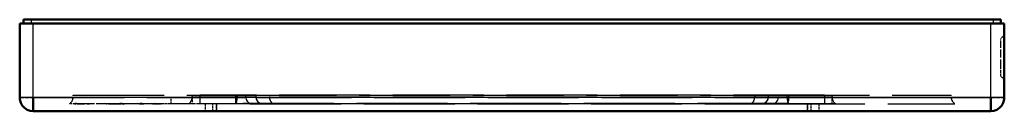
# Model space of a CAD drawing. Extents: x -65 to 65, y -6 to 6.
import ezdxf

# ---------------------------------------------------------------- set-up
doc = ezdxf.new("R2010")
doc.units = 0
doc.linetypes.add('DASHED', pattern=[15, 12, -3])

msp = doc.modelspace()

# ---------------------------------------------------------------- linework, layer by layer
at = {"color": 7, "lineweight": 50}
for p, q in [((-65, -4.21), (-65, 5.59)), ((-63.2, 5.59), (-65, 5.59)), ((-63.48, 6.09), (-64.48, 6.09)), ((-64.48, 6.09), (-64.48, 5.59)), ((-63.48, 6.09), (63.52, 6.09)), ((63.2, 5.59), (-63.2, 5.59)), ((63.2, 5.59), (65, 5.59)), ((64.52, 6.09), (63.52, 6.09)), ((64.52, 6.09), (64.52, 5.59)), ((65, -4.21), (65, 5.59)), ((-63.2, -6.02), (-63.2, -4.21)), ((63.2, -6.02), (63.2, -4.21)), ((63.2, -6.02), (-63.2, -6.02))]:
    msp.add_line(p, q, dxfattribs=at)
at = {"color": 7, "lineweight": 25}
for p, q in [((-63.48, 6.09), (-63.48, 5.59)), ((-63.2, -4.21), (-63.2, 5.59)), ((63.2, -4.21), (63.2, 5.59)), ((63.52, 6.09), (63.52, 5.59)), ((-63.2, -4.21), (-65, -4.21)), ((63.2, -4.21), (-63.2, -4.21)), ((65, -4.21), (63.2, -4.21))]:
    msp.add_line(p, q, dxfattribs=at)
at = {"color": 7, "linetype": 'DASHED', "lineweight": 25, "ltscale": 0.0125}
for p, q in [((-63.48, 6.09), (-63.48, 5.59)), ((63.52, 6.09), (63.52, 5.59))]:
    msp.add_line(p, q, dxfattribs=at)
at = {"color": 7, "linetype": 'DASHED', "lineweight": 25, "ltscale": 0.245}
for p, q in [((-63.2, -4.21), (-63.2, 5.59)), ((63.2, -4.21), (63.2, 5.59))]:
    msp.add_line(p, q, dxfattribs=at)
at = {"color": 7, "linetype": 'DASHED', "lineweight": 25, "ltscale": 0.017013}
for p, q in [((65, 4.04), (64.52, 3.55)), ((65, 4.04), (64.52, 3.55)), ((65, -1.86), (64.52, -1.38)), ((65, -1.86), (64.52, -1.38))]:
    msp.add_line(p, q, dxfattribs=at)
at = {"color": 7, "linetype": 'DASHED', "lineweight": 25, "ltscale": 0.007556}
msp.add_line((64.52, 3.25), (64.52, 3.55), dxfattribs=at)
msp.add_line((64.52, 3.25), (64.52, 3.55), dxfattribs=at)
at = {"color": 7, "linetype": 'DASHED', "lineweight": 25, "ltscale": 0.086525}
msp.add_line((64.52, -0.21), (64.52, 3.25), dxfattribs=at)
msp.add_line((64.52, -0.21), (64.52, 3.25), dxfattribs=at)
at = {"color": 7, "linetype": 'DASHED', "lineweight": 25, "ltscale": 0.029359}
msp.add_line((64.52, -1.38), (64.52, -0.21), dxfattribs=at)
msp.add_line((64.52, -1.38), (64.52, -0.21), dxfattribs=at)
at = {"color": 7, "linetype": 'DASHED', "lineweight": 25, "ltscale": 0.044995}
for p, q in [((-65, -4.21), (-63.2, -4.21)), ((63.2, -4.21), (65, -4.21))]:
    msp.add_line(p, q, dxfattribs=at)
at = {"color": 7, "linetype": 'DASHED', "lineweight": 25, "ltscale": 0.045242}
for p, q in [((-63.2, -6.02), (-63.2, -4.21)), ((63.2, -6.02), (63.2, -4.21))]:
    msp.add_line(p, q, dxfattribs=at)
at = {"color": 7, "linetype": 'DASHED', "lineweight": 25}
for p, q in [((-63.2, -4.21), (63.2, -4.21)), ((-57.94, -3.91), (-35.17, -3.91)), ((41.26, -3.91), (-41.23, -3.91)), ((-41.23, -4.16), (41.26, -4.16)), ((41.26, -4.16), (-41.23, -4.16)), ((41.26, -5.02), (-41.23, -5.02)), ((39, -5.02), (-39, -5.02)), ((39, -5.02), (-39, -5.02)), ((36.48, -5), (-36.45, -5)), ((-35.17, -3.91), (35.21, -3.91)), ((-34.56, -5.02), (34.6, -5.02)), ((34.6, -5.02), (58.46, -5.02)), ((35.2, -4.2), (57.98, -4.2)), ((35.21, -3.91), (57.98, -3.91)), ((39, -6.01), (-39, -6.01)), ((39, -6.01), (-39, -6.01))]:
    msp.add_line(p, q, dxfattribs=at)
at = {"color": 7, "linetype": 'DASHED', "lineweight": 25, "ltscale": 0.016847}
msp.add_line((-57.75, -5.02), (-58.42, -5.02), dxfattribs=at)
at = {"color": 7, "linetype": 'DASHED', "lineweight": 25, "ltscale": 0.007127}
for p, q in [((-57.95, -4.2), (-57.94, -3.91)), ((-32.02, -3.91), (-32.01, -4.2)), ((32.06, -3.91), (32.05, -4.2)), ((57.98, -4.2), (57.98, -3.91))]:
    msp.add_line(p, q, dxfattribs=at)
at = {"color": 7, "linetype": 'DASHED', "lineweight": 25, "ltscale": 0.027365}
for p, q in [((-56.69, -5.02), (-57.78, -5.02)), ((-48.05, -5.02), (-49.14, -5.02))]:
    msp.add_line(p, q, dxfattribs=at)
at = {"color": 7, "linetype": 'DASHED', "lineweight": 25, "ltscale": 0.000246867}
msp.add_line((-57.75, -5.02), (-57.75, -5.02), dxfattribs=at)
at = {"color": 7, "linetype": 'DASHED', "lineweight": 25, "ltscale": 9.35334e-05}
msp.add_line((-57.75, -5.02), (-57.75, -5.01), dxfattribs=at)
at = {"color": 7, "linetype": 'DASHED', "lineweight": 25, "ltscale": 0.017831}
msp.add_line((-57.03, -5.02), (-57.75, -5.02), dxfattribs=at)
at = {"color": 7, "linetype": 'DASHED', "lineweight": 25, "ltscale": 0.002979}
msp.add_line((-57.75, -5.02), (-57.63, -5.02), dxfattribs=at)
at = {"color": 7, "linetype": 'DASHED', "lineweight": 25, "ltscale": 0.000255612}
msp.add_line((-57.74, -5.03), (-57.74, -5.02), dxfattribs=at)
at = {"color": 7, "linetype": 'DASHED', "lineweight": 25, "ltscale": 0.001269}
msp.add_line((-57.69, -5.03), (-57.74, -5.03), dxfattribs=at)
at = {"color": 7, "linetype": 'DASHED', "lineweight": 25, "ltscale": 0.000509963}
msp.add_line((-57.68, -5.02), (-57.69, -5.03), dxfattribs=at)
at = {"color": 7, "linetype": 'DASHED', "lineweight": 25, "ltscale": 0.00065279}
msp.add_line((-57.63, -5.02), (-57.6, -5.02), dxfattribs=at)
at = {"color": 7, "linetype": 'DASHED', "lineweight": 25, "ltscale": 0.000745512}
msp.add_line((-57.6, -5.02), (-57.57, -5.02), dxfattribs=at)
at = {"color": 7, "linetype": 'DASHED', "lineweight": 25, "ltscale": 0.001045}
msp.add_line((-57.53, -5.02), (-57.57, -5.02), dxfattribs=at)
at = {"color": 7, "linetype": 'DASHED', "lineweight": 25, "ltscale": 0.006068}
msp.add_line((-57.29, -5.02), (-57.53, -5.02), dxfattribs=at)
at = {"color": 7, "linetype": 'DASHED', "lineweight": 25, "ltscale": 0.000453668}
msp.add_line((-57.4, -5.03), (-57.38, -5.02), dxfattribs=at)
at = {"color": 7, "linetype": 'DASHED', "lineweight": 25, "ltscale": 0.002851}
msp.add_line((-57.28, -5.03), (-57.4, -5.03), dxfattribs=at)
at = {"color": 7, "linetype": 'DASHED', "lineweight": 25, "ltscale": 0.003488}
msp.add_line((-57.18, -5.02), (-57.32, -5.02), dxfattribs=at)
at = {"color": 7, "linetype": 'DASHED', "lineweight": 25, "ltscale": 0.015395}
msp.add_line((-57.32, -5.02), (-56.7, -5.02), dxfattribs=at)
at = {"color": 7, "linetype": 'DASHED', "lineweight": 25, "ltscale": 0.000517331}
msp.add_line((-57.29, -5.02), (-57.31, -5.02), dxfattribs=at)
at = {"color": 7, "linetype": 'DASHED', "lineweight": 25, "ltscale": 0.003077}
msp.add_line((-57.31, -5.02), (-57.18, -5.03), dxfattribs=at)
at = {"color": 7, "linetype": 'DASHED', "lineweight": 25, "ltscale": 0.000327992}
msp.add_line((-57.28, -5.03), (-57.27, -5.02), dxfattribs=at)
at = {"color": 7, "linetype": 'DASHED', "lineweight": 25, "ltscale": 0.029618}
msp.add_line((-56, -5.02), (-57.18, -5.03), dxfattribs=at)
at = {"color": 7, "linetype": 'DASHED', "lineweight": 25, "ltscale": 0.000523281}
msp.add_line((-57.18, -5.03), (-57.16, -5.03), dxfattribs=at)
at = {"color": 7, "linetype": 'DASHED', "lineweight": 25, "ltscale": 0.000520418}
msp.add_line((-57.16, -5.03), (-57.14, -5.02), dxfattribs=at)
at = {"color": 7, "linetype": 'DASHED', "lineweight": 25, "ltscale": 0.009005}
msp.add_line((-56.78, -5.02), (-57.14, -5.02), dxfattribs=at)
at = {"color": 7, "linetype": 'DASHED', "lineweight": 25, "ltscale": 0.030529}
msp.add_line((-55.81, -5.02), (-57.03, -5.02), dxfattribs=at)
at = {"color": 7, "linetype": 'DASHED', "lineweight": 25, "ltscale": 0.000212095}
msp.add_line((-56.95, -5.02), (-56.95, -5.03), dxfattribs=at)
at = {"color": 7, "linetype": 'DASHED', "lineweight": 25, "ltscale": 0.006642}
msp.add_line((-56.69, -5.03), (-56.95, -5.03), dxfattribs=at)
at = {"color": 7, "linetype": 'DASHED', "lineweight": 25, "ltscale": 0.004225}
msp.add_line((-56.71, -5.02), (-56.88, -5.02), dxfattribs=at)
at = {"color": 7, "linetype": 'DASHED', "lineweight": 25, "ltscale": 0.008015}
msp.add_line((-56.49, -5.02), (-56.81, -5.02), dxfattribs=at)
at = {"color": 7, "linetype": 'DASHED', "lineweight": 25, "ltscale": 0.021629}
msp.add_line((-55.95, -5.02), (-56.81, -5.02), dxfattribs=at)
at = {"color": 7, "linetype": 'DASHED', "lineweight": 25, "ltscale": 0.003132}
msp.add_line((-56.69, -5.02), (-56.81, -5.02), dxfattribs=at)
at = {"color": 7, "linetype": 'DASHED', "lineweight": 25, "ltscale": 0.000518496}
msp.add_line((-56.78, -5.02), (-56.8, -5.02), dxfattribs=at)
at = {"color": 7, "linetype": 'DASHED', "lineweight": 25, "ltscale": 0.022417}
msp.add_line((-55.81, -5.02), (-56.71, -5.02), dxfattribs=at)
at = {"color": 7, "linetype": 'DASHED', "lineweight": 25, "ltscale": 0.012801}
msp.add_line((-56.2, -5.02), (-56.71, -5.02), dxfattribs=at)
at = {"color": 7, "linetype": 'DASHED', "lineweight": 25, "ltscale": 0.007205}
msp.add_line((-56.69, -5.02), (-56.4, -5.01), dxfattribs=at)
at = {"color": 7, "linetype": 'DASHED', "lineweight": 25, "ltscale": 0.000102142}
msp.add_line((-56.69, -5.01), (-56.69, -5.02), dxfattribs=at)
at = {"color": 7, "linetype": 'DASHED', "lineweight": 25, "ltscale": 0.000217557}
msp.add_line((-56.68, -5.02), (-56.69, -5.03), dxfattribs=at)
at = {"color": 7, "linetype": 'DASHED', "lineweight": 25, "ltscale": 0.000523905}
msp.add_line((-56.63, -5.02), (-56.61, -5.02), dxfattribs=at)
at = {"color": 7, "linetype": 'DASHED', "lineweight": 25, "ltscale": 0.013736}
msp.add_line((-56.06, -5.02), (-56.61, -5.02), dxfattribs=at)
at = {"color": 7, "linetype": 'DASHED', "lineweight": 25, "ltscale": 0.017021}
msp.add_line((-55.81, -5.02), (-56.49, -5.02), dxfattribs=at)
at = {"color": 7, "linetype": 'DASHED', "lineweight": 25, "ltscale": 0.005133}
msp.add_line((-56.19, -5.02), (-56.4, -5.01), dxfattribs=at)
at = {"color": 7, "linetype": 'DASHED', "lineweight": 25, "ltscale": 0.006484}
msp.add_line((-56.11, -5.02), (-56.37, -5.02), dxfattribs=at)
at = {"color": 7, "linetype": 'DASHED', "lineweight": 25, "ltscale": 0.012972}
msp.add_line((-55.8, -5.02), (-56.32, -5.02), dxfattribs=at)
at = {"color": 7, "linetype": 'DASHED', "lineweight": 25, "ltscale": 0.011327}
msp.add_line((-55.81, -5.02), (-56.26, -5.02), dxfattribs=at)
at = {"color": 7, "linetype": 'DASHED', "lineweight": 25, "ltscale": 0.003152}
msp.add_line((-56.07, -5.02), (-56.19, -5.02), dxfattribs=at)
at = {"color": 7, "linetype": 'DASHED', "lineweight": 25, "ltscale": 0.00917}
msp.add_line((-55.81, -5.02), (-56.18, -5.02), dxfattribs=at)
at = {"color": 7, "linetype": 'DASHED', "lineweight": 25, "ltscale": 0.004863}
msp.add_line((-55.91, -5.02), (-56.11, -5.02), dxfattribs=at)
at = {"color": 7, "linetype": 'DASHED', "lineweight": 25, "ltscale": 0.000988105}
msp.add_line((-56.09, -5.02), (-56.05, -5.02), dxfattribs=at)
at = {"color": 7, "linetype": 'DASHED', "lineweight": 25, "ltscale": 0.006664}
msp.add_line((-55.81, -5.02), (-56.08, -5.02), dxfattribs=at)
msp.add_line((-55.81, -5.02), (-56.08, -5.02), dxfattribs=at)
at = {"color": 7, "linetype": 'DASHED', "lineweight": 25, "ltscale": 0.00056396}
msp.add_line((-56.06, -5.02), (-56.08, -5.03), dxfattribs=at)
at = {"color": 7, "linetype": 'DASHED', "lineweight": 25, "ltscale": 0.000393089}
msp.add_line((-56.06, -5.02), (-56.08, -5.02), dxfattribs=at)
at = {"color": 7, "linetype": 'DASHED', "lineweight": 25, "ltscale": 1.6928e-05}
msp.add_line((-56.08, -5.02), (-56.08, -5.02), dxfattribs=at)
at = {"color": 7, "linetype": 'DASHED', "lineweight": 25, "ltscale": 0.003674}
msp.add_line((-56.08, -5.03), (-55.93, -5.03), dxfattribs=at)
at = {"color": 7, "linetype": 'DASHED', "lineweight": 25, "ltscale": 0.00099068}
msp.add_line((-56.03, -5.02), (-56.07, -5.02), dxfattribs=at)
at = {"color": 7, "linetype": 'DASHED', "lineweight": 25, "ltscale": 0.006714}
msp.add_line((-55.78, -5.02), (-56.05, -5.02), dxfattribs=at)
at = {"color": 7, "linetype": 'DASHED', "lineweight": 25, "ltscale": 0.00209}
msp.add_line((-55.93, -5.03), (-55.85, -5.02), dxfattribs=at)
at = {"color": 7, "linetype": 'DASHED', "lineweight": 25, "ltscale": 0.002978}
msp.add_line((-55.81, -5.02), (-55.93, -5.02), dxfattribs=at)
at = {"color": 7, "linetype": 'DASHED', "lineweight": 25, "ltscale": 0.003062}
msp.add_line((-55.79, -5.02), (-55.91, -5.02), dxfattribs=at)
at = {"color": 7, "linetype": 'DASHED', "lineweight": 25, "ltscale": 0.000387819}
msp.add_line((-55.85, -5.02), (-55.83, -5.02), dxfattribs=at)
at = {"color": 7, "linetype": 'DASHED', "lineweight": 25, "ltscale": 0.071007}
msp.add_line((-52.99, -5.02), (-55.83, -5.02), dxfattribs=at)
at = {"color": 7, "linetype": 'DASHED', "lineweight": 25, "ltscale": 6.50172e-05}
msp.add_line((-55.81, -5.02), (-55.81, -5.02), dxfattribs=at)
at = {"color": 7, "linetype": 'DASHED', "lineweight": 25, "ltscale": 9.32932e-05}
msp.add_line((-55.81, -5.02), (-55.81, -5.02), dxfattribs=at)
at = {"color": 7, "linetype": 'DASHED', "lineweight": 25, "ltscale": 0.001171}
msp.add_line((-55.74, -5.02), (-55.79, -5.02), dxfattribs=at)
at = {"color": 7, "linetype": 'DASHED', "lineweight": 25, "ltscale": 0.006947}
for p, q in [((-53.8, -5.01), (-54.08, -5.02)), ((-49.48, -5.01), (-49.76, -5.02))]:
    msp.add_line(p, q, dxfattribs=at)
at = {"color": 7, "linetype": 'DASHED', "lineweight": 25, "ltscale": 0.053224}
msp.add_line((-51.86, -5.02), (-53.99, -5.02), dxfattribs=at)
at = {"color": 7, "linetype": 'DASHED', "lineweight": 25, "ltscale": 0.000585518}
msp.add_line((-53.82, -5.03), (-53.8, -5.02), dxfattribs=at)
at = {"color": 7, "linetype": 'DASHED', "lineweight": 25, "ltscale": 0.004577}
msp.add_line((-53.64, -5.03), (-53.82, -5.03), dxfattribs=at)
at = {"color": 7, "linetype": 'DASHED', "lineweight": 25, "ltscale": 0.000575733}
msp.add_line((-53.61, -5.03), (-53.64, -5.03), dxfattribs=at)
at = {"color": 7, "linetype": 'DASHED', "lineweight": 25, "ltscale": 0.000592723}
msp.add_line((-53.59, -5.02), (-53.61, -5.03), dxfattribs=at)
at = {"color": 7, "linetype": 'DASHED', "lineweight": 25, "ltscale": 0.000850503}
msp.add_line((-53.59, -5.03), (-53.56, -5.02), dxfattribs=at)
at = {"color": 7, "linetype": 'DASHED', "lineweight": 25, "ltscale": 0.007858}
msp.add_line((-53.28, -5.03), (-53.59, -5.03), dxfattribs=at)
at = {"color": 7, "linetype": 'DASHED', "lineweight": 25, "ltscale": 0.051238}
msp.add_line((-51.43, -5.02), (-53.48, -5.02), dxfattribs=at)
at = {"color": 7, "linetype": 'DASHED', "lineweight": 25, "ltscale": 0.004908}
msp.add_line((-53.2, -5.02), (-53.39, -5.02), dxfattribs=at)
at = {"color": 7, "linetype": 'DASHED', "lineweight": 25, "ltscale": 0.000534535}
msp.add_line((-53.26, -5.03), (-53.28, -5.03), dxfattribs=at)
at = {"color": 7, "linetype": 'DASHED', "lineweight": 25, "ltscale": 0.000892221}
msp.add_line((-53.22, -5.02), (-53.26, -5.03), dxfattribs=at)
at = {"color": 7, "linetype": 'DASHED', "lineweight": 25, "ltscale": 0.001256}
msp.add_line((-53.22, -5.02), (-53.17, -5.02), dxfattribs=at)
at = {"color": 7, "linetype": 'DASHED', "lineweight": 25, "ltscale": 0.010757}
msp.add_line((-53.17, -5.02), (-52.74, -5.02), dxfattribs=at)
at = {"color": 7, "linetype": 'DASHED', "lineweight": 25, "ltscale": 0.00049212}
msp.add_line((-52.99, -5.02), (-53.01, -5.03), dxfattribs=at)
at = {"color": 7, "linetype": 'DASHED', "lineweight": 25, "ltscale": 0.00803}
msp.add_line((-53.01, -5.03), (-52.69, -5.03), dxfattribs=at)
at = {"color": 7, "linetype": 'DASHED', "lineweight": 25, "ltscale": 0.00064383}
msp.add_line((-52.76, -5.03), (-52.74, -5.02), dxfattribs=at)
at = {"color": 7, "linetype": 'DASHED', "lineweight": 25, "ltscale": 0.006589}
msp.add_line((-52.5, -5.03), (-52.76, -5.03), dxfattribs=at)
at = {"color": 7, "linetype": 'DASHED', "lineweight": 25, "ltscale": 0.00058991}
msp.add_line((-52.66, -5.02), (-52.69, -5.03), dxfattribs=at)
at = {"color": 7, "linetype": 'DASHED', "lineweight": 25, "ltscale": 0.003095}
msp.add_line((-52.54, -5.02), (-52.66, -5.02), dxfattribs=at)
at = {"color": 7, "linetype": 'DASHED', "lineweight": 25, "ltscale": 0.029819}
msp.add_line((-51.45, -5.02), (-52.65, -5.02), dxfattribs=at)
at = {"color": 7, "linetype": 'DASHED', "lineweight": 25, "ltscale": 0.000673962}
msp.add_line((-52.47, -5.03), (-52.5, -5.03), dxfattribs=at)
at = {"color": 7, "linetype": 'DASHED', "lineweight": 25, "ltscale": 0.00063933}
msp.add_line((-52.45, -5.02), (-52.47, -5.03), dxfattribs=at)
at = {"color": 7, "linetype": 'DASHED', "lineweight": 25, "ltscale": 0.011077}
msp.add_line((-52.01, -5.02), (-52.46, -5.02), dxfattribs=at)
at = {"color": 7, "linetype": 'DASHED', "lineweight": 25, "ltscale": 0.024123}
msp.add_line((-51.49, -5.02), (-52.45, -5.02), dxfattribs=at)
at = {"color": 7, "linetype": 'DASHED', "lineweight": 25, "ltscale": 0.008105}
msp.add_line((-51.69, -5.01), (-52.01, -5.02), dxfattribs=at)
at = {"color": 7, "linetype": 'DASHED', "lineweight": 25, "ltscale": 0.001303}
msp.add_line((-51.73, -5.02), (-51.78, -5.02), dxfattribs=at)
at = {"color": 7, "linetype": 'DASHED', "lineweight": 25, "ltscale": 0.006093}
for p, q in [((-51.49, -5.01), (-51.74, -5.02)), ((-47.17, -5.01), (-47.42, -5.02))]:
    msp.add_line(p, q, dxfattribs=at)
at = {"color": 7, "linetype": 'DASHED', "lineweight": 25, "ltscale": 0.000192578}
msp.add_line((-51.73, -5.03), (-51.73, -5.02), dxfattribs=at)
at = {"color": 7, "linetype": 'DASHED', "lineweight": 25, "ltscale": 0.006381}
msp.add_line((-51.73, -5.03), (-51.47, -5.03), dxfattribs=at)
at = {"color": 7, "linetype": 'DASHED', "lineweight": 25, "ltscale": 0.004953}
msp.add_line((-51.49, -5.02), (-51.69, -5.01), dxfattribs=at)
at = {"color": 7, "linetype": 'DASHED', "lineweight": 25, "ltscale": 0.003163}
msp.add_line((-51.49, -5.01), (-51.62, -5.01), dxfattribs=at)
at = {"color": 7, "linetype": 'DASHED', "lineweight": 25, "ltscale": 0.000178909}
msp.add_line((-51.49, -5.02), (-51.49, -5.02), dxfattribs=at)
at = {"color": 7, "linetype": 'DASHED', "lineweight": 25, "ltscale": 0.000272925}
msp.add_line((-51.47, -5.03), (-51.47, -5.02), dxfattribs=at)
at = {"color": 7, "linetype": 'DASHED', "lineweight": 25, "ltscale": 0.0006209}
msp.add_line((-51.38, -5.02), (-51.35, -5.02), dxfattribs=at)
at = {"color": 7, "linetype": 'DASHED', "lineweight": 25, "ltscale": 0.002163}
msp.add_line((-51.15, -5.02), (-51.24, -5.02), dxfattribs=at)
at = {"color": 7, "linetype": 'DASHED', "lineweight": 25, "ltscale": 0.001498}
msp.add_line((-51.18, -5.02), (-51.24, -5.02), dxfattribs=at)
at = {"color": 7, "linetype": 'DASHED', "lineweight": 25, "ltscale": 0.001674}
msp.add_line((-51.22, -5.02), (-51.16, -5.02), dxfattribs=at)
at = {"color": 7, "linetype": 'DASHED', "lineweight": 25, "ltscale": 0.000733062}
msp.add_line((-51.15, -5.02), (-51.18, -5.02), dxfattribs=at)
at = {"color": 7, "linetype": 'DASHED', "lineweight": 25, "ltscale": 0.000722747}
msp.add_line((-51.15, -5.01), (-51.18, -5.02), dxfattribs=at)
at = {"color": 7, "linetype": 'DASHED', "lineweight": 25, "ltscale": 0.001353}
msp.add_line((-49.19, -5.03), (-49.13, -5.02), dxfattribs=at)
at = {"color": 7, "linetype": 'DASHED', "lineweight": 25, "ltscale": 0.020584}
msp.add_line((-48.36, -5.03), (-49.19, -5.03), dxfattribs=at)
at = {"color": 7, "linetype": 'DASHED', "lineweight": 25, "ltscale": 0.000630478}
msp.add_line((-49.15, -5.02), (-49.18, -5.02), dxfattribs=at)
at = {"color": 7, "linetype": 'DASHED', "lineweight": 25, "ltscale": 0.051237}
msp.add_line((-47.12, -5.02), (-49.17, -5.02), dxfattribs=at)
at = {"color": 7, "linetype": 'DASHED', "lineweight": 25, "ltscale": 0.051417}
msp.add_line((-47.1, -5.02), (-49.16, -5.02), dxfattribs=at)
at = {"color": 7, "linetype": 'DASHED', "lineweight": 25, "ltscale": 0.001621}
for p, q in [((-49.09, -5.02), (-49.15, -5.02)), ((-47.13, -5.02), (-47.19, -5.02))]:
    msp.add_line(p, q, dxfattribs=at)
at = {"color": 7, "linetype": 'DASHED', "lineweight": 25, "ltscale": 0.005433}
msp.add_line((-48.89, -5.02), (-49.11, -5.01), dxfattribs=at)
at = {"color": 7, "linetype": 'DASHED', "lineweight": 25, "ltscale": 0.007195}
msp.add_line((-48.08, -5.03), (-48.36, -5.03), dxfattribs=at)
at = {"color": 7, "linetype": 'DASHED', "lineweight": 25, "ltscale": 0.001831}
msp.add_line((-48, -5.02), (-48.08, -5.03), dxfattribs=at)
at = {"color": 7, "linetype": 'DASHED', "lineweight": 25, "ltscale": 0.006934}
msp.add_line((-47.19, -5.02), (-47.47, -5.02), dxfattribs=at)
at = {"color": 7, "linetype": 'DASHED', "lineweight": 25, "ltscale": 0.0009882}
msp.add_line((-47.45, -5.02), (-47.41, -5.02), dxfattribs=at)
at = {"color": 7, "linetype": 'DASHED', "lineweight": 25, "ltscale": 0.021425}
msp.add_line((-47.33, -5.02), (-46.47, -5.02), dxfattribs=at)
at = {"color": 7, "linetype": 'DASHED', "lineweight": 25, "ltscale": 0.002884}
msp.add_line((-47.29, -5.01), (-47.17, -5.02), dxfattribs=at)
at = {"color": 7, "linetype": 'DASHED', "lineweight": 25, "ltscale": 0.000630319}
msp.add_line((-47.1, -5.01), (-47.13, -5.02), dxfattribs=at)
at = {"color": 7, "linetype": 'DASHED', "lineweight": 25, "ltscale": 0.010102}
msp.add_line((-46.83, -5.01), (-46.43, -5.02), dxfattribs=at)
at = {"color": 7, "linetype": 'DASHED', "lineweight": 25, "ltscale": 0.007159}
msp.add_line((-46.43, -5.02), (-46.71, -5.02), dxfattribs=at)
at = {"color": 7, "linetype": 'DASHED', "lineweight": 25, "ltscale": 0.000149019}
msp.add_line((-46.57, -5.01), (-46.57, -5.02), dxfattribs=at)
at = {"color": 7, "linetype": 'DASHED', "lineweight": 25, "ltscale": 0.000251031}
msp.add_line((-46.57, -5.02), (-46.57, -5.03), dxfattribs=at)
at = {"color": 7, "linetype": 'DASHED', "lineweight": 25, "ltscale": 0.006304}
msp.add_line((-46.32, -5.02), (-46.57, -5.02), dxfattribs=at)
at = {"color": 7, "linetype": 'DASHED', "lineweight": 25, "ltscale": 0.006303}
msp.add_line((-46.57, -5.03), (-46.32, -5.03), dxfattribs=at)
at = {"color": 7, "linetype": 'DASHED', "lineweight": 25, "ltscale": 0.033532}
msp.add_line((-44.98, -5.02), (-46.32, -5.02), dxfattribs=at)
at = {"color": 7, "linetype": 'DASHED', "lineweight": 25, "ltscale": 0.000149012}
msp.add_line((-46.32, -5.02), (-46.32, -5.01), dxfattribs=at)
at = {"color": 7, "linetype": 'DASHED', "lineweight": 25, "ltscale": 0.000250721}
msp.add_line((-46.32, -5.03), (-46.32, -5.02), dxfattribs=at)
at = {"color": 7, "linetype": 'DASHED', "lineweight": 25, "ltscale": 0.020379}
msp.add_line((-44.98, -5.02), (-44.98, -4.2), dxfattribs=at)
at = {"color": 7, "linetype": 'DASHED', "lineweight": 25, "ltscale": 0.020374}
msp.add_line((-44.98, -5.02), (-44.98, -4.2), dxfattribs=at)
at = {"color": 7, "linetype": 'DASHED', "lineweight": 25, "ltscale": 0.245424}
msp.add_line((-44.98, -4.2), (-35.16, -4.2), dxfattribs=at)
at = {"color": 7, "linetype": 'DASHED', "lineweight": 25, "ltscale": 0.06748}
msp.add_line((-42.28, -4.2), (-44.98, -4.2), dxfattribs=at)
at = {"color": 7, "linetype": 'DASHED', "lineweight": 25, "ltscale": 0.260541}
msp.add_line((-34.56, -5.02), (-44.98, -5.02), dxfattribs=at)
at = {"color": 7, "linetype": 'DASHED', "lineweight": 25, "ltscale": 0.03683}
for p, q in [((-41.23, -5.02), (-42.7, -5.02)), ((42.74, -5.02), (41.26, -5.02))]:
    msp.add_line(p, q, dxfattribs=at)
at = {"color": 7, "linetype": 'DASHED', "lineweight": 25, "ltscale": 0.007151}
for p, q in [((-42.31, -3.91), (-42.28, -4.2)), ((36.26, -3.91), (36.29, -4.2)), ((42.32, -4.2), (42.34, -3.91))]:
    msp.add_line(p, q, dxfattribs=at)
at = {"color": 7, "linetype": 'DASHED', "lineweight": 25, "ltscale": 0.001332}
msp.add_line((-42.28, -4.2), (-42.23, -4.2), dxfattribs=at)
at = {"color": 7, "linetype": 'DASHED', "lineweight": 25, "ltscale": 0.025}
for p, q in [((-42.23, -3.91), (-41.23, -3.91)), ((-42.23, -4.16), (-41.23, -4.16)), ((-41.23, -4.16), (-42.23, -4.16)), ((-39.5, -6.01), (-39.5, -5.02)), ((-39.5, -6.01), (-39.5, -5.02)), ((-39, -6.01), (-39, -5.02)), ((-39, -6.01), (-39, -5.02)), ((-39, -6.01), (-39, -5.02)), ((-39, -6.01), (-39, -5.02)), ((39, -6.01), (39, -5.02)), ((39, -6.01), (39, -5.02)), ((39, -6.01), (39, -5.02)), ((39, -6.01), (39, -5.02)), ((39.5, -6.01), (39.5, -5.02)), ((39.5, -6.01), (39.5, -5.02)), ((41.26, -3.91), (42.26, -3.91)), ((41.26, -4.16), (42.26, -4.16)), ((42.26, -4.16), (41.26, -4.16))]:
    msp.add_line(p, q, dxfattribs=at)
at = {"color": 7, "linetype": 'DASHED', "lineweight": 25, "ltscale": 0.00625}
for p, q in [((-42.23, -3.91), (-42.23, -4.16)), ((-41.23, -3.91), (-41.23, -4.16)), ((-41.23, -3.91), (-41.23, -4.16)), ((41.26, -3.91), (41.26, -4.16)), ((41.26, -3.91), (41.26, -4.16)), ((42.26, -3.91), (42.26, -4.16))]:
    msp.add_line(p, q, dxfattribs=at)
at = {"color": 7, "linetype": 'DASHED', "lineweight": 25, "ltscale": 0.007011}
for p, q in [((-42.23, -3.91), (-42.23, -4.2)), ((42.26, -4.2), (42.26, -3.91))]:
    msp.add_line(p, q, dxfattribs=at)
at = {"color": 7, "linetype": 'DASHED', "lineweight": 25, "ltscale": 0.020489}
for p, q in [((-42.23, -4.2), (-42.23, -5.02)), ((42.26, -5.02), (42.26, -4.2))]:
    msp.add_line(p, q, dxfattribs=at)
at = {"color": 7, "linetype": 'DASHED', "lineweight": 25, "ltscale": 0.0275}
for p, q in [((-41.23, -3.91), (-41.23, -5.02)), ((41.26, -3.91), (41.26, -5.02))]:
    msp.add_line(p, q, dxfattribs=at)
at = {"color": 7, "linetype": 'DASHED', "lineweight": 25, "ltscale": 0.02125}
for p, q in [((-41.23, -4.16), (-41.23, -5.02)), ((-41.23, -4.16), (-41.23, -5.02)), ((41.26, -4.16), (41.26, -5.02)), ((41.26, -4.16), (41.26, -5.02))]:
    msp.add_line(p, q, dxfattribs=at)
at = {"color": 7, "linetype": 'DASHED', "lineweight": 25, "ltscale": 0.02525}
for p, q in [((-40.5, -5.02), (-40.5, -6.02)), ((-40.5, -5.02), (-40.5, -6.02)), ((-39, -5.02), (-39, -6.02)), ((-39, -5.02), (-39, -6.02)), ((-39, -5.02), (-39, -6.02)), ((-39, -5.02), (-39, -6.02)), ((39, -5.02), (39, -6.02)), ((39, -5.02), (39, -6.02)), ((39, -5.02), (39, -6.02)), ((39, -5.02), (39, -6.02)), ((40.5, -5.02), (40.5, -6.02)), ((40.5, -5.02), (40.5, -6.02))]:
    msp.add_line(p, q, dxfattribs=at)
at = {"color": 7, "linetype": 'DASHED', "lineweight": 25, "ltscale": 0.012494}
for p, q in [((-39, -5.02), (-39.5, -5.02)), ((-39, -5.02), (-39.5, -5.02)), ((39.5, -5.02), (39, -5.02)), ((39.5, -5.02), (39, -5.02))]:
    msp.add_line(p, q, dxfattribs=at)
at = {"color": 7, "linetype": 'DASHED', "lineweight": 25, "ltscale": 0.027016}
for p, q in [((-36.45, -5), (-36.47, -3.91)), ((36.5, -3.91), (36.48, -5))]:
    msp.add_line(p, q, dxfattribs=at)
at = {"color": 7, "linetype": 'DASHED', "lineweight": 25, "ltscale": 0.006552}
for p, q in [((-36.47, -3.91), (-36.46, -4.18)), ((36.5, -4.18), (36.5, -3.91))]:
    msp.add_line(p, q, dxfattribs=at)
at = {"color": 7, "linetype": 'DASHED', "lineweight": 25, "ltscale": 0.020952}
for p, q in [((-36.46, -4.18), (-36.45, -5.02)), ((36.48, -5.02), (36.5, -4.18))]:
    msp.add_line(p, q, dxfattribs=at)
at = {"color": 7, "linetype": 'DASHED', "lineweight": 25, "ltscale": 0.000483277}
for p, q in [((-36.45, -5), (-36.45, -5.02)), ((36.48, -5.02), (36.48, -5))]:
    msp.add_line(p, q, dxfattribs=at)
at = {"color": 7, "linetype": 'DASHED', "lineweight": 25, "ltscale": 0.007152}
msp.add_line((-36.25, -4.2), (-36.23, -3.91), dxfattribs=at)
at = {"color": 7, "linetype": 'DASHED', "lineweight": 25, "ltscale": 0.105879}
for p, q in [((-32.01, -4.2), (-36.25, -4.2)), ((36.29, -4.2), (32.05, -4.2))]:
    msp.add_line(p, q, dxfattribs=at)
at = {"color": 7, "linetype": 'DASHED', "lineweight": 25, "ltscale": 0.007126}
for p, q in [((-35.17, -3.91), (-35.16, -4.2)), ((35.2, -4.2), (35.21, -3.91))]:
    msp.add_line(p, q, dxfattribs=at)
at = {"color": 7, "linetype": 'DASHED', "lineweight": 25, "ltscale": 0.007132}
for p, q in [((-33.77, -4.2), (-33.79, -3.91)), ((33.83, -3.91), (33.81, -4.2))]:
    msp.add_line(p, q, dxfattribs=at)
at = {"color": 7, "linetype": 'DASHED', "lineweight": 25, "ltscale": 0.043989}
for p, q in [((-33.77, -4.2), (-32.01, -4.2)), ((32.05, -4.2), (33.81, -4.2))]:
    msp.add_line(p, q, dxfattribs=at)
at = {"color": 7, "linetype": 'DASHED', "lineweight": 25, "ltscale": 0.001331}
msp.add_line((42.32, -4.2), (42.27, -4.2), dxfattribs=at)
at = {"color": 7, "linetype": 'DASHED', "lineweight": 25, "ltscale": 0.012493}
for p, q in [((-39.5, -6.01), (-39, -6.01)), ((-39.5, -6.01), (-39, -6.01)), ((39, -6.01), (39.5, -6.01)), ((39, -6.01), (39.5, -6.01))]:
    msp.add_line(p, q, dxfattribs=at)
at = {"color": 7, "lineweight": 50}
for points in [[(-63.2, -6.02), (-63.62, -5.97), (-64.02, -5.82), (-64.38, -5.58), (-64.66, -5.26), (-64.87, -4.89), (-64.98, -4.47), (-65, -4.21)], [(63.2, -6.02), (63.62, -5.97), (64.02, -5.82), (64.38, -5.58), (64.66, -5.26), (64.87, -4.89), (64.98, -4.47), (65, -4.21)]]:
    msp.add_lwpolyline(points, dxfattribs=at)
at = {"color": 7, "linetype": 'DASHED', "lineweight": 25}
for points in [[(-57.17, -5.01), (-57.64, -5.02), (-57.75, -5.01)], [(-56.81, -5.02), (-56.78, -5.02), (-56.77, -5.02), (-56.79, -5.02), (-57.42, -5.02), (-57.53, -5.02)], [(-56.69, -5.01), (-56.77, -5.02), (-56.77, -5.02), (-56.46, -5.02)], [(-56.73, -5.03), (-56.66, -5.03), (-56.64, -5.03), (-56.63, -5.02)], [(-55.81, -5.02), (-56.01, -5.02), (-56.06, -5.02)], [(-53.55, -5.02), (-53.57, -5.02), (-53.64, -5.02)], [(-51.49, -5.02), (-53.17, -5.02), (-53.59, -5.02)], [(-53.28, -5.02), (-52.75, -5.02), (-52.74, -5.02), (-52.76, -5.02), (-53.17, -5.02)], [(-51.49, -5.02), (-52.17, -5.02), (-52.44, -5.02), (-52.5, -5.03)], [(-51.46, -5.02), (-51.5, -5.02), (-51.5, -5.02), (-51.5, -5.02), (-51.45, -5.02), (-51.43, -5.02)], [(-47.11, -5.01), (-48.49, -5.03), (-49.15, -5.02), (-49.16, -5.02), (-49.13, -5.02)], [(-49.1, -5.02), (-48.77, -5.02), (-48.63, -5.02), (-48.4, -5.01), (-48.37, -5.01), (-48.36, -5.01), (-48.36, -5.01), (-48.36, -5.01), (-48.36, -5.02), (-48.36, -5.02), (-48.36, -5.02), (-48.37, -5.03)], [(-46.57, -5.01), (-46.56, -5.02), (-46.57, -5.02)], [(-46.32, -5.01), (-46.34, -5.02), (-46.34, -5.02), (-46.34, -5.02), (-46.32, -5.02)], [(-36.4, -5.02), (-36.33, -4.71), (-36.25, -4.2)], [(-35.16, -4.2), (-35.11, -4.45), (-34.98, -4.68), (-34.79, -4.87), (-34.56, -5.02)], [(-33.22, -5.02), (-33.45, -4.86), (-33.62, -4.65), (-33.73, -4.43), (-33.77, -4.2)], [(33.81, -4.2), (33.77, -4.44), (33.66, -4.66), (33.49, -4.86), (33.26, -5.02)], [(34.6, -5.02), (34.8, -4.9), (34.97, -4.74), (35.12, -4.53), (35.2, -4.2)], [(36.29, -4.2), (36.36, -4.67), (36.44, -5.02)]]:
    msp.add_lwpolyline(points, dxfattribs=at)
for centre, radius, start, end in [((-58.95, -4.17), 1, 301.8691, 358.0219), ((-52.76, 676317), 676321.14, 269.99956036, 270.00066002), ((-57.63, -13.08), 8.06, 88.9572, 90.8522), ((-57.57, -6.25), 1.24, 86.8241, 94.9604), ((-57.32, -9.68), 4.66, 89.0904, 93.7197), ((-56.98, -114.45), 109.43, 89.5251, 90.2701), ((-57.11, -2.69), 2.33, 266.1055, 273.9232), ((-57.16, 1.97), 7, 270.768, 271.455), ((-56.73, -4.37), 0.654, 263.35, 270.1735), ((-56.22, -65.39), 60.37, 89.6083, 90.5314), ((-55.21, -80.12), 75.1, 90.4586, 91.1563), ((-55.92, -1.76), 3.26, 267.6133, 272.0203), ((-52.91, -5.77), 0.757, 89.3437, 96.5614), ((-52.65, 15.38), 20.4, 269.3171, 270.5515), ((-52.21, 43.22), 48.25, 269.6029, 270.5058), ((-52.15, 19.91), 24.94, 269.1127, 270.9325), ((-51.45, -4.48), 0.538, 265.5116, 272.8114), ((-47.85, -2016.35), 2011.33, 89.96373, 90.10319), ((-51.33, -3.52), 1.5, 268.2999, 273.5382), ((-49.03, -13.32), 8.31, 88.5194, 90.4078), ((-47.47, -39.99), 34.97, 89.5147, 90.8749), ((-43.23, -4.16), 1, 301.7883, 0), ((-36.51, -5.59), 1.42, 79.5847, 88.1747), ((-31.02, -4.16), 1, 182.0004, 238.2113), ((31.05, -4.16), 1, 301.7887, 357.9996), ((36.54, -5.59), 1.42, 91.8253, 100.4153), ((43.26, -4.16), 1, 180, 238.2117), ((58.99, -4.16), 1, 182.0168, 238.1866)]:
    msp.add_arc(centre, radius, start, end, dxfattribs=at)

doc.saveas('drawing.dxf')
